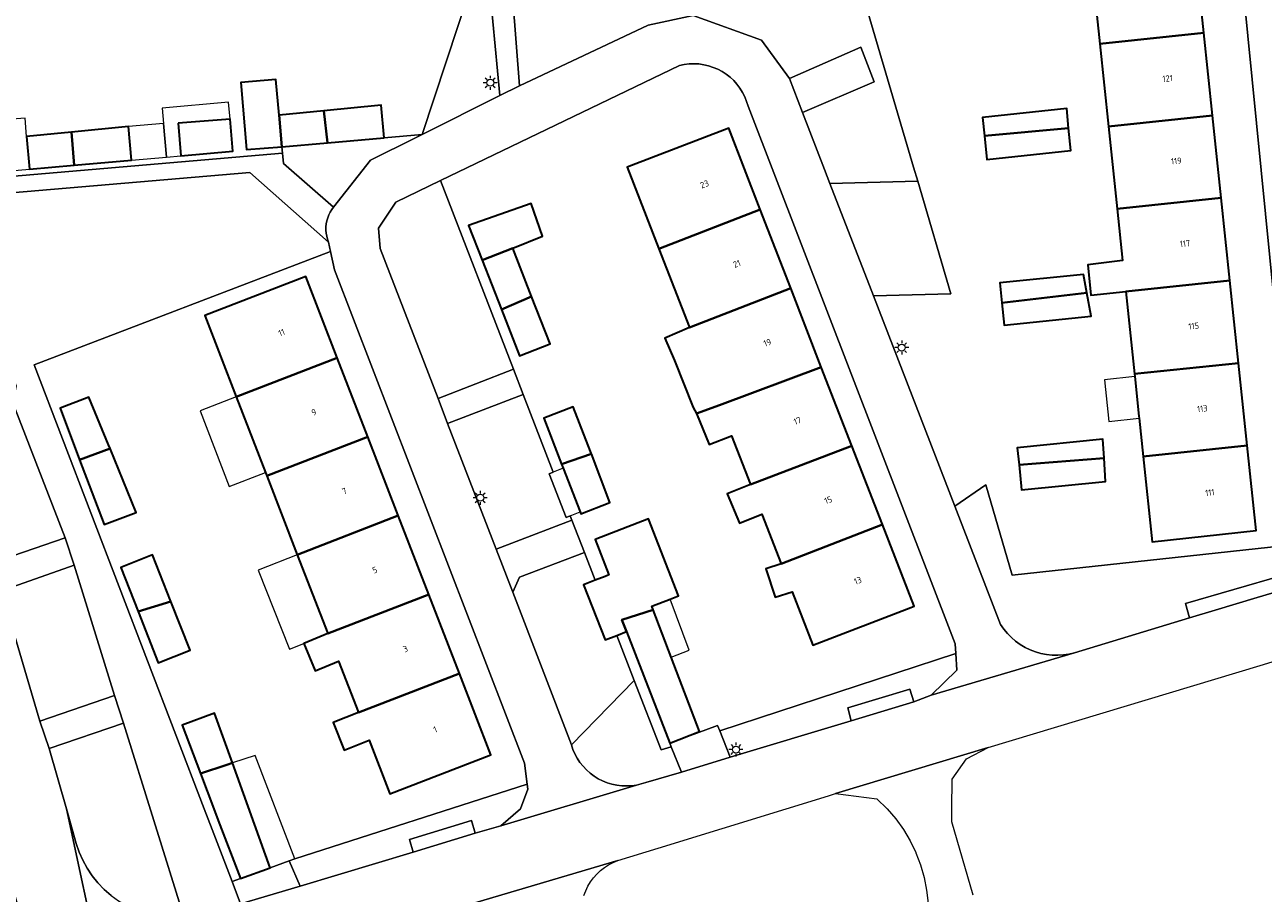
# Model space of a CAD drawing. Header units: metres. Extents: x 108651 to 109770, y 520801 to 521818.
# Tile 20 of 66: x 109352 to 109441, y 520994 to 521056. Entities that reach past the tile are written whole.
import ezdxf
from ezdxf.enums import TextEntityAlignment as Align

# ---------------------------------------------------------------- set-up
doc = ezdxf.new("R2010")
doc.units = ezdxf.units.M
for name, color, linetype, lineweight in [('B-WE-GR-BEPLANTING_CULTUUR_BOSPLANTSOEN-GV', 253, 'Continuous', 18), ('B-WE-GR-BEPLANTING_CULTUUR_HEESTERS-GV', 253, 'Continuous', 18), ('B-WE-KL-ET_LS_OV_LICHTMAST-S', 253, 'Continuous', 25), ('B-WE-OG-BEBOUWING-GV', 253, 'Continuous', 35), ('B-WE-OG-BEBOUWING-T18', 253, 'Continuous', 18), ('B-WE-OG-BEBOUWING_LUIFEL-GV', 253, 'Continuous', 18), ('B-WE-OG-BEBOUWING_SCHUUR-GV', 253, 'Continuous', 35), ('B-WE-OG-TERREIN_ERF-GV', 253, 'Continuous', 18), ('B-WE-VH-KANTVERHARDING-G', 253, 'Continuous', 18), ('B-WE-VH-VERHARDING_ASFALT-GV', 253, 'Continuous', 18), ('B-WE-VH-VERHARDING_BETONSTRAATSTEEN-GV', 253, 'Continuous', 18), ('B-WE-VH-VERHARDING_STRAATBAKSTEEN-GV', 253, 'Continuous', 18)]:
    doc.layers.add(name, color=color, linetype=linetype, lineweight=lineweight)
doc.styles.add('NLCS-ISO-M250-T18', font='NLCS-ISO.ttf', dxfattribs={"height": 0.45})

# ---------------------------------------------------------------- blocks, each defined once
blk = doc.blocks.new('SKL-ET_OV_LICHTMAST-SO')
at = {"color": 0, "linetype": 'ByBlock', "lineweight": 18}
for points in [[(-1.25, 0), (-2, 0)], [(-1.41, 1.41), (-0.88, 0.88)], [(0, 2), (0, 1.25)], [(0.88, 0.88), (1.41, 1.41)], [(2, 0), (1.25, 0)], [(-1.41, -1.41), (-0.88, -0.88)], [(0, -1.25), (0, -2)], [(0.88, -0.88), (1.41, -1.41)]]:
    blk.add_lwpolyline(points, dxfattribs=at)
blk.add_circle((0, 0), 1, dxfattribs=at)

msp = doc.modelspace()

# ---------------------------------------------------------------- linework, layer by layer
at = {"layer": 'B-WE-GR-BEPLANTING_CULTUUR_BOSPLANTSOEN-GV', "flags": 128}
for points in [[(109379.638, 521060.138), (109384.157, 521058.562), (109380.719, 521048.162), (109386.256, 521050.927), (109385.437, 521059.76), (109383.553, 521080.088), (109379.002, 521075.136), (109378.965, 521067.835), (109379.002, 521067.412)], [(109406.94, 521052.142), (109412.035, 521054.396), (109412.992, 521051.91), (109407.89, 521049.71), (109409.457, 521045.656), (109409.841, 521044.663), (109416.107, 521044.812), (109415.814, 521045.807), (109411.423, 521060.708), (109405.437, 521060.072), (109390.035, 521058.996), (109388.339, 521058.764), (109387.196, 521057.784), (109387.667, 521051.632), (109396.853, 521055.964), (109400.075, 521056.651), (109404.959, 521054.878)], [(109346.333, 521043.566), (109348.123, 521039.309), (109351.713, 521030.211), (109351.476, 521028.991), (109355.219, 521019.362), (109355.855, 521017.399), (109358.747, 521008.091), (109359.391, 521006.131), (109363.73, 520992.222), (109363.949, 520992.236), (109364.589, 520992.333), (109365.218, 520992.485), (109367.067, 520993.026), (109367.744, 520993.227), (109367.138, 520994.811), (109365.716, 520998.526), (109365.152, 521000), (109353.019, 521031.702), (109374.176, 521039.799), (109374.035, 521040.468), (109368.407, 521045.431)], [(109382.035, 521044.868), (109378.84, 521043.33), (109377.6, 521041.47), (109377.725, 521040.021), (109381.854, 521029.306), (109387.244, 521031.388)], [(109409.841, 521044.663), (109412.941, 521036.643), (109418.475, 521036.775), (109416.107, 521044.812)], [(109386.003, 521018.537), (109391.404, 521020.625), (109391.287, 521020.928), (109391.003, 521020.817), (109389.79, 521023.929), (109390.083, 521024.043), (109387.941, 521029.584), (109382.539, 521027.527)], [(109387.183, 521015.475), (109391.38, 521004.584), (109395.859, 521009.172), (109394.609, 521012.384), (109393.779, 521012.062), (109392.247, 521016.003), (109393.075, 521016.325), (109392.3, 521018.318), (109387.658, 521016.536)]]:
    msp.add_lwpolyline(points, close=True, dxfattribs=at)
at = {"layer": 'B-WE-GR-BEPLANTING_CULTUUR_HEESTERS-GV', "flags": 128}
for points in [[(109370.703, 521047.271), (109370.741, 521046.821), (109370.804, 521046.089), (109374.393, 521042.974), (109377.031, 521046.32), (109380.237, 521047.921), (109380.719, 521048.162), (109377.998, 521047.902), (109373.955, 521047.552)], [(109350.022, 521017.579), (109355.219, 521019.362), (109351.476, 521028.991), (109347.466, 521027.484)], [(109350.682, 521015.57), (109353.426, 521006.273), (109358.747, 521008.091), (109355.855, 521017.399)], [(109402.721, 521003.704), (109411.347, 521006.299), (109411.109, 521007.22), (109415.554, 521008.545), (109415.825, 521007.636), (109417.08, 521008.12), (109418.903, 521009.896), (109418.831, 521011.099), (109401.967, 521005.577)], [(109399.239, 521002.633), (109398.508, 521004.444), (109397.79, 521004.209), (109395.859, 521009.172), (109391.38, 521004.584), (109391.49, 521004.249), (109391.629, 521003.926), (109391.796, 521003.615), (109391.989, 521003.321), (109392.207, 521003.044), (109392.449, 521002.787), (109392.711, 521002.552), (109392.993, 521002.341), (109393.293, 521002.156), (109393.607, 521001.997), (109393.934, 521001.866), (109394.272, 521001.764), (109394.617, 521001.692), (109394.966, 521001.65), (109395.319, 521001.639), (109395.67, 521001.658), (109396.019, 521001.708), (109396.362, 521001.788), (109396.697, 521001.898)], [(109359.391, 521006.131), (109354.079, 521004.309), (109355.312, 521000), (109356.017, 520997.537), (109356.226, 520996.925), (109356.488, 520996.333), (109356.8, 520995.766), (109357.16, 520995.228), (109357.565, 520994.724), (109358.013, 520994.257), (109358.5, 520993.83), (109359.022, 520993.448), (109359.575, 520993.112), (109360.155, 520992.826), (109360.758, 520992.591), (109361.379, 520992.409), (109362.013, 520992.282), (109362.657, 520992.21), (109363.303, 520992.195), (109363.73, 520992.222)], [(109380.067, 520996.922), (109379.817, 520997.817), (109384.243, 520999.166), (109384.501, 520998.271), (109386.347, 520998.799), (109387.735, 521000), (109388.27, 521001.4), (109388.224, 521001.77), (109371.636, 520996.438), (109371.22, 520996.304), (109372.017, 520994.498)]]:
    msp.add_lwpolyline(points, close=True, dxfattribs=at)
msp.add_lwpolyline([(109443.288, 521018.9), (109422.864, 521016.686), (109420.961, 521023.146), (109418.749, 521021.617), (109422.018, 521013.158), (109422.25, 521012.828), (109422.509, 521012.519), (109422.794, 521012.233), (109423.102, 521011.973), (109423.431, 521011.739), (109423.778, 521011.534), (109424.142, 521011.36), (109424.519, 521011.217), (109424.907, 521011.106), (109425.303, 521011.029), (109425.704, 521010.985), (109426.107, 521010.976), (109426.509, 521011.001), (109426.908, 521011.06), (109427.301, 521011.153), (109435.526, 521013.641), (109435.238, 521014.666), (109442.147, 521016.658)], dxfattribs=at)
at = {"layer": 'B-WE-OG-BEBOUWING-GV', "flags": 128}
for points in [[(109436.532, 521055.4), (109435.891, 521061.49), (109428.466, 521060.709), (109429.107, 521054.619)], [(109436.532, 521055.4), (109429.107, 521054.619), (109429.727, 521048.727), (109437.152, 521049.508)], [(109370.703, 521047.271), (109373.955, 521047.552), (109373.704, 521049.843), (109370.507, 521049.536)], [(109377.998, 521047.902), (109377.796, 521050.235), (109373.704, 521049.843), (109373.955, 521047.552)], [(109426.886, 521048.613), (109426.755, 521050.007), (109420.729, 521049.365), (109420.868, 521048.057)], [(109363.285, 521048.963), (109363.485, 521046.633), (109367.202, 521046.952), (109367.005, 521049.247)], [(109437.152, 521049.508), (109429.727, 521048.727), (109430.347, 521042.836), (109437.772, 521043.617)], [(109352.678, 521045.675), (109355.861, 521045.957), (109355.68, 521048.319), (109352.472, 521048.001)], [(109355.68, 521048.319), (109355.861, 521045.957), (109359.969, 521046.321), (109359.756, 521048.722)], [(109404.856, 521042.802), (109402.609, 521048.593), (109395.368, 521045.807), (109397.624, 521039.995)], [(109426.886, 521048.613), (109420.868, 521048.057), (109421.048, 521046.369), (109427.036, 521047.007)], [(109430.347, 521042.836), (109430.735, 521039.15), (109428.266, 521038.837), (109428.476, 521036.691), (109430.967, 521036.944), (109438.392, 521037.725), (109437.772, 521043.617)], [(109404.856, 521042.802), (109397.624, 521039.995), (109399.808, 521034.369), (109407.039, 521037.176)], [(109386.383, 521035.654), (109388.536, 521036.575), (109387.182, 521040.035), (109385.007, 521039.169)], [(109374.658, 521032.204), (109372.407, 521038.023), (109365.194, 521035.233), (109367.445, 521029.413)], [(109428.197, 521036.839), (109427.959, 521038.164), (109421.973, 521037.563), (109422.118, 521036.121)], [(109439.012, 521031.834), (109438.392, 521037.725), (109430.967, 521036.944), (109431.586, 521031.053)], [(109386.383, 521035.654), (109387.676, 521032.351), (109389.856, 521033.204), (109388.536, 521036.575)], [(109400.316, 521028.222), (109401.963, 521028.817), (109409.222, 521031.55), (109407.039, 521037.176), (109399.808, 521034.369), (109398.047, 521033.608), (109398.738, 521032.011), (109400.071, 521028.652)], [(109428.197, 521036.839), (109422.118, 521036.121), (109422.276, 521034.545), (109428.496, 521035.169)], [(109376.837, 521026.572), (109374.658, 521032.204), (109367.445, 521029.413), (109369.53, 521024.025), (109369.624, 521023.782)], [(109400.316, 521028.222), (109401.223, 521026.027), (109402.81, 521026.636), (109404.163, 521023.152), (109411.405, 521025.924), (109409.222, 521031.55), (109401.963, 521028.817)], [(109439.012, 521031.834), (109431.586, 521031.053), (109431.606, 521030.866), (109431.903, 521028.042), (109431.918, 521027.896), (109432.206, 521025.161), (109439.632, 521025.942)], [(109358.434, 521025.742), (109358.327, 521026.005), (109356.914, 521029.389), (109354.861, 521028.613), (109356.251, 521024.935)], [(109390.677, 521024.605), (109392.806, 521025.351), (109392.788, 521025.399), (109392.409, 521026.371), (109391.497, 521028.711), (109389.396, 521027.892)], [(109369.624, 521023.782), (109371.803, 521018.15), (109379.016, 521020.94), (109376.837, 521026.572)], [(109406.36, 521017.493), (109413.588, 521020.299), (109411.405, 521025.924), (109404.163, 521023.152), (109402.494, 521022.497), (109403.377, 521020.41), (109404.985, 521021.034)], [(109423.342, 521024.556), (109429.419, 521025.039), (109429.337, 521026.398), (109423.218, 521025.779)], [(109439.632, 521025.942), (109432.206, 521025.161), (109432.847, 521019.072), (109440.27, 521019.877)], [(109358.434, 521025.742), (109356.251, 521024.935), (109358.002, 521020.301), (109360.288, 521021.165)], [(109392.806, 521025.351), (109390.677, 521024.605), (109390.789, 521024.318), (109392.002, 521021.207), (109392.058, 521021.062), (109394.13, 521021.869)], [(109423.342, 521024.556), (109423.522, 521022.775), (109429.52, 521023.382), (109429.419, 521025.039)], [(109381.194, 521015.308), (109379.016, 521020.94), (109371.803, 521018.15), (109373.982, 521012.518)], [(109393.779, 521016.599), (109393.075, 521016.325), (109392.247, 521016.003), (109393.779, 521012.062), (109394.609, 521012.384), (109395.311, 521012.658), (109394.985, 521013.497), (109397.219, 521014.21), (109397.122, 521014.468), (109398.419, 521014.972), (109399.029, 521015.209), (109396.89, 521020.711), (109393.072, 521019.227), (109394.053, 521016.703)], [(109406.36, 521017.493), (109405.268, 521017.141), (109405.924, 521015.108), (109407.134, 521015.499), (109408.616, 521011.681), (109415.628, 521014.393), (109415.847, 521014.478), (109413.588, 521020.299)], [(109362.778, 521014.815), (109361.472, 521018.136), (109359.192, 521017.239), (109360.427, 521014.1)], [(109381.194, 521015.308), (109373.982, 521012.518), (109372.269, 521011.803), (109373.082, 521009.856), (109374.743, 521010.55), (109376.16, 521006.886), (109383.373, 521009.676)], [(109362.778, 521014.815), (109360.427, 521014.1), (109361.871, 521010.428), (109364.151, 521011.325)], [(109395.311, 521012.658), (109398.403, 521004.705), (109400.513, 521005.519), (109398.495, 521010.843), (109397.219, 521014.21), (109394.985, 521013.497)], [(109383.373, 521009.676), (109376.16, 521006.886), (109374.353, 521006.173), (109375.159, 521004.188), (109376.926, 521004.905), (109378.411, 521001.068), (109385.618, 521003.873)], [(109367.17, 521003.287), (109365.882, 521006.849), (109363.588, 521005.981), (109364.892, 521002.535), (109366.773, 521003.156)], [(109364.892, 521002.535), (109365.852, 521000), (109366.161, 520999.185), (109367.735, 520995.028), (109369.875, 520995.805), (109367.17, 521003.287), (109366.773, 521003.156)]]:
    msp.add_lwpolyline(points, close=True, dxfattribs=at)
at = {"layer": 'B-WE-OG-BEBOUWING_LUIFEL-GV', "flags": 128}
for points in [[(109362.458, 521046.542), (109363.485, 521046.633), (109363.285, 521048.963), (109367.005, 521049.247), (109366.899, 521050.447), (109362.149, 521050.025), (109362.245, 521048.943)], [(109352.678, 521045.675), (109352.472, 521048.001), (109352.355, 521049.318), (109346.798, 521048.899), (109347.232, 521045.193)], [(109359.756, 521048.722), (109359.969, 521046.321), (109362.458, 521046.542), (109362.245, 521048.943)], [(109431.903, 521028.042), (109431.606, 521030.866), (109429.441, 521030.638), (109429.753, 521027.668), (109431.918, 521027.896)], [(109369.53, 521024.025), (109367.445, 521029.413), (109364.86, 521028.413), (109366.945, 521023.024)], [(109390.083, 521024.043), (109389.79, 521023.929), (109391.003, 521020.817), (109391.287, 521020.928), (109392.002, 521021.207), (109390.789, 521024.318)], [(109371.803, 521018.15), (109369.012, 521017.049), (109371.242, 521011.398), (109372.269, 521011.803), (109373.982, 521012.518)], [(109399.797, 521011.337), (109398.419, 521014.972), (109397.122, 521014.468), (109397.219, 521014.21), (109398.495, 521010.843)], [(109368.788, 521003.821), (109367.17, 521003.287), (109369.875, 520995.805), (109371.22, 520996.304), (109371.636, 520996.438)]]:
    msp.add_lwpolyline(points, close=True, dxfattribs=at)
at = {"layer": 'B-WE-OG-BEBOUWING_SCHUUR-GV', "flags": 128}
for points in [[(109370.703, 521047.271), (109370.507, 521049.536), (109370.266, 521052.084), (109367.764, 521051.872), (109368.17, 521047.08)], [(109385.007, 521039.169), (109387.182, 521040.035), (109389.324, 521040.888), (109388.499, 521043.23), (109384.031, 521041.663)]]:
    msp.add_lwpolyline(points, close=True, dxfattribs=at)
at = {"layer": 'B-WE-OG-TERREIN_ERF-GV', "flags": 128}
for points in [[(109411.423, 521060.708), (109415.814, 521045.807), (109416.107, 521044.812), (109418.475, 521036.775), (109412.941, 521036.643), (109418.749, 521021.617), (109420.961, 521023.146), (109422.864, 521016.686), (109443.288, 521018.9), (109443.159, 521020.19), (109439.033, 521061.681), (109422.055, 521061.839)], [(109438.392, 521037.725), (109439.012, 521031.834), (109439.632, 521025.942), (109440.27, 521019.877), (109432.847, 521019.072), (109432.206, 521025.161), (109431.918, 521027.896), (109431.903, 521028.042), (109431.606, 521030.866), (109431.586, 521031.053), (109430.967, 521036.944), (109428.476, 521036.691), (109428.266, 521038.837), (109430.735, 521039.15), (109430.347, 521042.836), (109429.727, 521048.727), (109429.107, 521054.619), (109428.466, 521060.709), (109435.891, 521061.49), (109436.532, 521055.4), (109437.152, 521049.508), (109437.772, 521043.617)], [(109387.244, 521031.388), (109387.941, 521029.584), (109390.083, 521024.043), (109389.79, 521023.929), (109391.003, 521020.817), (109391.287, 521020.928), (109391.404, 521020.625), (109392.3, 521018.318), (109393.075, 521016.325), (109393.779, 521016.599), (109394.053, 521016.703), (109393.072, 521019.227), (109396.89, 521020.711), (109399.029, 521015.209), (109398.419, 521014.972), (109397.122, 521014.468), (109397.219, 521014.21), (109398.495, 521010.843), (109400.513, 521005.519), (109398.403, 521004.705), (109401.812, 521005.962), (109401.967, 521005.577), (109418.831, 521011.099), (109418.79, 521011.78), (109403.989, 521050.183), (109403.886, 521050.518), (109403.755, 521050.843), (109403.596, 521051.156), (109403.41, 521051.453), (109403.2, 521051.733), (109402.966, 521051.994), (109402.71, 521052.234), (109402.434, 521052.45), (109402.14, 521052.642), (109401.831, 521052.807), (109401.509, 521052.945), (109401.176, 521053.055), (109400.835, 521053.135), (109400.488, 521053.185), (109400.138, 521053.205), (109399.787, 521053.195), (109399.439, 521053.154), (109399.096, 521053.083), (109382.035, 521044.868)], [(109420.868, 521048.057), (109420.729, 521049.365), (109426.755, 521050.007), (109426.886, 521048.613), (109427.036, 521047.007), (109421.048, 521046.369)], [(109367.005, 521049.247), (109367.202, 521046.952), (109363.485, 521046.633), (109363.285, 521048.963)], [(109352.472, 521048.001), (109355.68, 521048.319), (109359.756, 521048.722), (109359.969, 521046.321), (109355.861, 521045.957), (109352.678, 521045.675)], [(109407.039, 521037.176), (109409.222, 521031.55), (109411.405, 521025.924), (109413.588, 521020.299), (109415.847, 521014.478), (109415.628, 521014.393), (109408.616, 521011.681), (109407.134, 521015.499), (109405.924, 521015.108), (109405.268, 521017.141), (109406.36, 521017.493), (109404.985, 521021.034), (109403.377, 521020.41), (109402.494, 521022.497), (109404.163, 521023.152), (109402.81, 521026.636), (109401.223, 521026.027), (109400.316, 521028.222), (109400.071, 521028.652), (109398.738, 521032.011), (109398.047, 521033.608), (109399.808, 521034.369), (109397.624, 521039.995), (109395.368, 521045.807), (109402.609, 521048.593), (109404.856, 521042.802)], [(109386.383, 521035.654), (109385.007, 521039.169), (109387.182, 521040.035), (109388.536, 521036.575), (109389.856, 521033.204), (109387.676, 521032.351)], [(109374.176, 521039.799), (109353.019, 521031.702), (109365.152, 521000), (109365.716, 520998.526), (109367.138, 520994.811), (109367.735, 520995.028), (109366.161, 520999.185), (109365.852, 521000), (109364.892, 521002.535), (109363.588, 521005.981), (109365.882, 521006.849), (109367.17, 521003.287), (109369.875, 520995.805), (109371.22, 520996.304), (109371.636, 520996.438), (109388.224, 521001.77), (109388.035, 521003.278), (109374.449, 521038.498)], [(109374.658, 521032.204), (109376.837, 521026.572), (109379.016, 521020.94), (109381.194, 521015.308), (109383.373, 521009.676), (109385.618, 521003.873), (109378.411, 521001.068), (109376.926, 521004.905), (109375.159, 521004.188), (109374.353, 521006.173), (109376.16, 521006.886), (109374.743, 521010.55), (109373.082, 521009.856), (109372.269, 521011.803), (109373.982, 521012.518), (109371.803, 521018.15), (109369.624, 521023.782), (109369.53, 521024.025), (109367.445, 521029.413), (109365.194, 521035.233), (109372.407, 521038.023)], [(109428.197, 521036.839), (109428.496, 521035.169), (109422.276, 521034.545), (109422.118, 521036.121), (109421.973, 521037.563), (109427.959, 521038.164)], [(109356.251, 521024.935), (109354.861, 521028.613), (109356.914, 521029.389), (109358.327, 521026.005), (109358.434, 521025.742), (109360.288, 521021.165), (109358.002, 521020.301)], [(109392.002, 521021.207), (109390.789, 521024.318), (109390.677, 521024.605), (109389.396, 521027.892), (109391.497, 521028.711), (109392.409, 521026.371), (109392.788, 521025.399), (109392.806, 521025.351), (109394.13, 521021.869), (109392.058, 521021.062)], [(109423.342, 521024.556), (109423.218, 521025.779), (109429.337, 521026.398), (109429.419, 521025.039), (109429.52, 521023.382), (109423.522, 521022.775)], [(109362.778, 521014.815), (109364.151, 521011.325), (109361.871, 521010.428), (109360.427, 521014.1), (109359.192, 521017.239), (109361.472, 521018.136)], [(109395.859, 521009.172), (109397.79, 521004.209), (109398.508, 521004.444), (109398.403, 521004.705), (109395.311, 521012.658), (109394.609, 521012.384)]]:
    msp.add_lwpolyline(points, close=True, dxfattribs=at)
msp.add_lwpolyline([(109346.579, 521044.756), (109370.741, 521046.821), (109370.703, 521047.271), (109370.507, 521049.536), (109373.704, 521049.843), (109377.796, 521050.235), (109377.998, 521047.902), (109380.719, 521048.162), (109384.157, 521058.562), (109379.638, 521060.138), (109375.626, 521059.777), (109375.766, 521058.218), (109373.568, 521058.02), (109373.428, 521059.58), (109367.42, 521059.041), (109361.412, 521058.502), (109361.139, 521058.477), (109355.403, 521057.962), (109349.196, 521057.405)], dxfattribs=at)
at = {"layer": 'B-WE-VH-KANTVERHARDING-G', "flags": 128}
for points in [[(109387.941, 521029.584), (109387.244, 521031.388), (109381.854, 521029.306), (109382.539, 521027.527)], [(109442.433, 521015.724), (109442.147, 521016.658), (109435.238, 521014.666), (109435.526, 521013.641), (109437.357, 521014.196), (109440.342, 521015.106)], [(109415.825, 521007.636), (109415.554, 521008.545), (109411.109, 521007.22), (109411.347, 521006.299)], [(109384.501, 520998.271), (109384.243, 520999.166), (109379.817, 520997.817), (109380.067, 520996.922)]]:
    msp.add_lwpolyline(points, close=True, dxfattribs=at)
at = {"layer": 'B-WE-VH-VERHARDING_ASFALT-GV', "flags": 128}
for points in [[(109351.23, 520995.199), (109353.425, 520987.762), (109357.772, 520988.574), (109355.312, 521000), (109354.079, 521004.309), (109353.426, 521006.273), (109350.682, 521015.57)], [(109442.433, 521015.724), (109440.342, 521015.106), (109437.357, 521014.196), (109435.526, 521013.641), (109427.301, 521011.153), (109417.08, 521008.12), (109415.825, 521007.636), (109411.347, 521006.299), (109402.721, 521003.704), (109399.239, 521002.633), (109396.697, 521001.898), (109396.362, 521001.788), (109396.019, 521001.708), (109386.347, 520998.799), (109384.501, 520998.271), (109380.067, 520996.922), (109372.017, 520994.498), (109367.744, 520993.227)], [(109383.842, 520993.109), (109394.681, 520996.328), (109397.583, 520997.193), (109406.708, 521000), (109409.726, 521000.926), (109410.226, 521001.098), (109421.147, 521004.393), (109440.554, 521010.239), (109442.899, 521010.945)], [(109358.5, 520993.83), (109358.013, 520994.257), (109357.565, 520994.724), (109357.16, 520995.228), (109356.8, 520995.766), (109356.488, 520996.333), (109356.226, 520996.925), (109356.017, 520997.537), (109355.312, 521000), (109357.772, 520988.574)]]:
    msp.add_lwpolyline(points, dxfattribs=at)
at = {"layer": 'B-WE-VH-VERHARDING_BETONSTRAATSTEEN-GV', "flags": 128}
msp.add_lwpolyline([(109385.437, 521059.76), (109386.256, 521050.927), (109387.667, 521051.632), (109387.196, 521057.784)], dxfattribs=at)
for points in [[(109341.391, 521043.073), (109345.079, 521043.46), (109346.333, 521043.566), (109368.407, 521045.431), (109374.035, 521040.468), (109373.96, 521040.676), (109373.903, 521040.89), (109373.866, 521041.108), (109373.849, 521041.329), (109373.85, 521041.55), (109373.872, 521041.77), (109373.913, 521041.987), (109373.973, 521042.2), (109374.052, 521042.407), (109374.149, 521042.606), (109374.263, 521042.795), (109374.393, 521042.974), (109370.804, 521046.089), (109370.741, 521046.821), (109346.579, 521044.756), (109344.889, 521044.612), (109340.846, 521044.238)], [(109391.404, 521020.625), (109386.003, 521018.537), (109387.183, 521015.475), (109387.658, 521016.536), (109392.3, 521018.318)]]:
    msp.add_lwpolyline(points, close=True, dxfattribs=at)
at = {"layer": 'B-WE-VH-VERHARDING_STRAATBAKSTEEN-GV', "flags": 128}
for points in [[(109441.53, 521058.995), (109441.171, 521061.521), (109439.033, 521061.681), (109443.159, 521020.19), (109443.288, 521018.9), (109443.57, 521016.06), (109445.976, 521016.739), (109442.552, 521049.281), (109442.444, 521050.31)], [(109417.08, 521008.12), (109427.301, 521011.153), (109426.908, 521011.06), (109426.509, 521011.001), (109426.107, 521010.976), (109425.704, 521010.985), (109425.303, 521011.029), (109424.907, 521011.106), (109424.519, 521011.217), (109424.142, 521011.36), (109423.778, 521011.534), (109423.431, 521011.739), (109423.102, 521011.973), (109422.794, 521012.233), (109422.509, 521012.519), (109422.25, 521012.828), (109422.018, 521013.158), (109418.749, 521021.617), (109412.941, 521036.643), (109409.841, 521044.663), (109409.457, 521045.656), (109407.89, 521049.71), (109406.94, 521052.142), (109404.959, 521054.878), (109400.075, 521056.651), (109396.853, 521055.964), (109387.667, 521051.632), (109386.256, 521050.927), (109380.719, 521048.162), (109380.237, 521047.921), (109377.031, 521046.32), (109374.393, 521042.974), (109374.263, 521042.795), (109374.149, 521042.606), (109374.052, 521042.407), (109373.973, 521042.2), (109373.913, 521041.987), (109373.872, 521041.77), (109373.85, 521041.55), (109373.849, 521041.329), (109373.866, 521041.108), (109373.903, 521040.89), (109373.96, 521040.676), (109374.035, 521040.468), (109374.176, 521039.799), (109374.449, 521038.498), (109388.035, 521003.278), (109388.224, 521001.77), (109388.27, 521001.4), (109387.735, 521000), (109386.347, 520998.799), (109396.019, 521001.708), (109395.67, 521001.658), (109395.319, 521001.639), (109394.966, 521001.65), (109394.617, 521001.692), (109394.272, 521001.764), (109393.934, 521001.866), (109393.607, 521001.997), (109393.293, 521002.156), (109392.993, 521002.341), (109392.711, 521002.552), (109392.449, 521002.787), (109392.207, 521003.044), (109391.989, 521003.321), (109391.796, 521003.615), (109391.629, 521003.926), (109391.49, 521004.249), (109391.38, 521004.584), (109387.183, 521015.475), (109386.003, 521018.537), (109382.539, 521027.527), (109381.854, 521029.306), (109377.725, 521040.021), (109377.6, 521041.47), (109378.84, 521043.33), (109382.035, 521044.868), (109399.096, 521053.083), (109399.439, 521053.154), (109399.787, 521053.195), (109400.138, 521053.205), (109400.488, 521053.185), (109400.835, 521053.135), (109401.176, 521053.055), (109401.509, 521052.945), (109401.831, 521052.807), (109402.14, 521052.642), (109402.434, 521052.45), (109402.71, 521052.234), (109402.966, 521051.994), (109403.2, 521051.733), (109403.41, 521051.453), (109403.596, 521051.156), (109403.755, 521050.843), (109403.886, 521050.518), (109403.989, 521050.183), (109418.79, 521011.78), (109418.831, 521011.099), (109418.903, 521009.896)], [(109406.94, 521052.142), (109407.89, 521049.71), (109412.992, 521051.91), (109412.035, 521054.396)], [(109350.022, 521017.579), (109350.682, 521015.57), (109355.855, 521017.399), (109355.219, 521019.362)], [(109358.747, 521008.091), (109353.426, 521006.273), (109354.079, 521004.309), (109359.391, 521006.131)], [(109399.239, 521002.633), (109402.721, 521003.704), (109401.967, 521005.577), (109401.812, 521005.962), (109398.403, 521004.705), (109398.508, 521004.444)], [(109372.017, 520994.498), (109371.22, 520996.304), (109369.875, 520995.805), (109367.735, 520995.028), (109367.138, 520994.811), (109367.744, 520993.227)]]:
    msp.add_lwpolyline(points, close=True, dxfattribs=at)
for points in [[(109420.075, 520993.833), (109418.55, 520999.085), (109418.553, 521000), (109418.56, 521002.134), (109419.586, 521003.57), (109421.147, 521004.393), (109410.226, 521001.098), (109413.199, 521000.726), (109413.935, 521000), (109414.539, 520999.287), (109415.082, 520998.525), (109415.558, 520997.721), (109415.964, 520996.879), (109415.967, 520996.87), (109416.298, 520996.006), (109416.557, 520995.107), (109416.739, 520994.19), (109416.843, 520993.261)], [(109392.269, 520993.818), (109392.398, 520994.154), (109392.556, 520994.477), (109392.742, 520994.785), (109392.954, 520995.075), (109393.192, 520995.346), (109393.452, 520995.594), (109393.733, 520995.818), (109394.034, 520996.016), (109394.35, 520996.186), (109394.516, 520996.257), (109394.681, 520996.328), (109383.842, 520993.109)]]:
    msp.add_lwpolyline(points, dxfattribs=at)

# ---------------------------------------------------------------- block references
at = {"layer": 'B-WE-KL-ET_LS_OV_LICHTMAST-S', "xscale": 0.25, "yscale": 0.25, "zscale": 0.25}
for p in [(109385.58, 521051.849), (109414.964, 521032.936), (109384.864, 521022.219), (109403.128, 521004.238)]:
    msp.add_blockref('SKL-ET_OV_LICHTMAST-SO', p, dxfattribs=at)

# ---------------------------------------------------------------- texts
at = {"layer": 'B-WE-OG-BEBOUWING-T18', "style": 'NLCS-ISO-M250-T18'}
for s, rotation, p in [('121', 6, (109433.955, 521052.15)), ('119', 6, (109434.576, 521046.259)), ('23', 21.2, (109400.881, 521044.603)), ('117', 6, (109435.195, 521040.367)), ('21', 21.2, (109403.191, 521038.919)), ('115', 6, (109435.816, 521034.476)), ('11', 21.1, (109370.681, 521034.01)), ('19', 21.2, (109405.374, 521033.293)), ('9', 21.2, (109372.988, 521028.32)), ('113', 5.8, (109436.432, 521028.58)), ('17', 20.9, (109407.517, 521027.707)), ('7', 21.1, (109375.167, 521022.689)), ('15', 21.2, (109409.717, 521022.052)), ('111', 6, (109436.969, 521022.584)), ('5', 21.4, (109377.34, 521017.06)), ('13', 21.1, (109411.832, 521016.302)), ('3', 21.1, (109379.524, 521011.424)), ('1', 21.3, (109381.65, 521005.676))]:
    msp.add_text(s, height=0.45, rotation=rotation, dxfattribs=at).set_placement(p, align=Align.MIDDLE)

doc.saveas('drawing.dxf')
